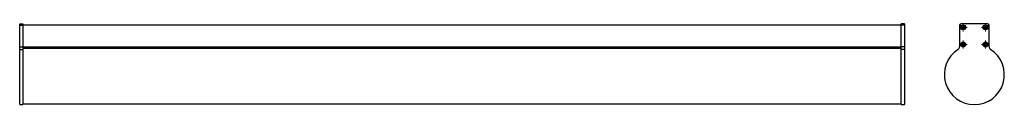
# Model space of a CAD drawing. Header units: millimetres. Extents: x -574 to 1028, y 382 to 515.
import ezdxf

# ---------------------------------------------------------------- set-up
doc = ezdxf.new("R2010")
doc.units = ezdxf.units.MM

# ---------------------------------------------------------------- blocks, each defined once
blk = doc.blocks.new('SW_CENTERMARKSYMBOL_0')
at = {"color": 0, "linetype": 'Continuous', "lineweight": 18}
for p, q in [((-5, 0), (-6.5, 0)), ((0, 0), (-2.5, 0)), ((0, 5), (0, 6.5)), ((0, 0), (0, 2.5)), ((0, 0), (0, -2.5)), ((0, 0), (2.5, 0)), ((5, 0), (6.5, 0)), ((0, -5), (0, -6.5))]:
    blk.add_line(p, q, dxfattribs=at)
blk = doc.blocks.new('SW_CENTERMARKSYMBOL_1')
at = {"color": 0, "linetype": 'Continuous', "lineweight": 18}
for p, q in [((-5, 0), (-6.5, 0)), ((0, 0), (-2.5, 0)), ((0, 5), (0, 6.5)), ((0, 0), (0, 2.5)), ((0, 0), (0, -2.5)), ((0, 0), (2.5, 0)), ((5, 0), (6.5, 0)), ((0, -5), (0, -6.5))]:
    blk.add_line(p, q, dxfattribs=at)
blk = doc.blocks.new('SW_CENTERMARKSYMBOL_2')
at = {"color": 0, "linetype": 'Continuous', "lineweight": 18}
for p, q in [((-5, 0), (-6.5, 0)), ((0, 0), (-2.5, 0)), ((0, 5), (0, 6.5)), ((0, 0), (0, 2.5)), ((0, 0), (0, -2.5)), ((0, 0), (2.5, 0)), ((5, 0), (6.5, 0)), ((0, -5), (0, -6.5))]:
    blk.add_line(p, q, dxfattribs=at)
blk = doc.blocks.new('SW_CENTERMARKSYMBOL_3')
at = {"color": 0, "linetype": 'Continuous', "lineweight": 18}
for p, q in [((-5, 0), (-6.5, 0)), ((0, 0), (-2.5, 0)), ((0, 5), (0, 6.5)), ((0, 0), (0, 2.5)), ((0, 0), (0, -2.5)), ((0, 0), (2.5, 0)), ((5, 0), (6.5, 0)), ((0, -5), (0, -6.5))]:
    blk.add_line(p, q, dxfattribs=at)

msp = doc.modelspace()

# ---------------------------------------------------------------- linework, layer by layer
at = {"color": 7, "linetype": 'Continuous', "lineweight": 25}
for p, q in [((-574.4, 514.2), (-569.4, 514.2)), ((-574.4, 511.7), (-574.4, 514.2)), ((-569.4, 514.2), (-569.4, 511.7)), ((865.6, 514.2), (860.6, 514.2)), ((860.6, 511.7), (860.6, 514.2)), ((865.6, 514.2), (865.6, 511.7)), ((1001, 514.2), (958, 514.2)), ((-574.4, 511.7), (-569.4, 511.7)), ((-574.4, 476.5), (-574.4, 511.7)), ((860.6, 511.8), (-569.4, 511.8)), ((-569.4, 511.7), (-569.4, 476.5)), ((865.6, 511.7), (860.6, 511.7)), ((860.6, 476.5), (860.6, 511.7)), ((865.6, 511.7), (865.6, 476.5)), ((955.5, 511.7), (955.5, 476.5)), ((960.5, 508.7), (959.2, 508.7)), ((959.2, 508.7), (959.2, 507.7)), ((960.4, 508.5), (959.2, 508.7)), ((960.4, 507.9), (959.2, 507.7)), ((959.2, 507.7), (960.5, 507.7)), ((960.8, 510.3), (960.8, 509)), ((961.1, 509.2), (960.8, 510.3)), ((961.9, 510.3), (960.8, 510.3)), ((960.8, 507.4), (960.8, 506)), ((961.1, 507.2), (960.8, 506)), ((960.8, 506), (961.9, 506)), ((961.7, 509.2), (961.9, 510.3)), ((961.7, 507.2), (961.9, 506)), ((961.9, 509), (961.9, 510.3)), ((961.9, 506), (961.9, 507.4)), ((963.5, 508.7), (962.2, 508.7)), ((962.2, 507.7), (963.5, 507.7)), ((962.4, 508.5), (963.5, 508.7)), ((962.4, 507.9), (963.5, 507.7)), ((963.5, 507.7), (963.5, 508.7)), ((996.6, 508.5), (995.4, 508.7)), ((996.7, 508.7), (995.4, 508.7)), ((995.4, 508.7), (995.4, 507.7)), ((996.6, 507.9), (995.4, 507.7)), ((995.4, 507.7), (996.7, 507.7)), ((997, 510.3), (997, 509)), ((997.3, 509.2), (997, 510.3)), ((998.1, 510.3), (997, 510.3)), ((997, 507.4), (997, 506)), ((997.3, 507.2), (997, 506)), ((997, 506), (998.1, 506)), ((997.9, 509.2), (998.1, 510.3)), ((997.9, 507.2), (998.1, 506)), ((998.1, 509), (998.1, 510.3)), ((998.1, 506), (998.1, 507.4)), ((999.7, 508.7), (998.4, 508.7)), ((998.4, 507.7), (999.7, 507.7)), ((998.6, 508.5), (999.7, 508.7)), ((998.6, 507.9), (999.7, 507.7)), ((999.7, 507.7), (999.7, 508.7)), ((1003.5, 476.5), (1003.5, 511.7)), ((960.8, 482.3), (960.8, 481)), ((961.1, 481.2), (960.8, 482.3)), ((961.9, 482.3), (960.8, 482.3)), ((961.7, 481.2), (961.9, 482.3)), ((961.9, 481), (961.9, 482.3)), ((997, 482.3), (997, 481)), ((997.3, 481.2), (997, 482.3)), ((998.1, 482.3), (997, 482.3)), ((997.9, 481.2), (998.1, 482.3)), ((998.1, 481), (998.1, 482.3)), ((-574.4, 476.5), (-569.4, 476.5)), ((-574.4, 472.3), (-574.4, 476.5)), ((-574.4, 472.3), (-569.4, 472.3)), ((-574.4, 382.5), (-574.4, 472.3)), ((-569.4, 476.5), (-569.4, 472.3)), ((860.6, 475.8), (-569.4, 475.8)), ((860.6, 474.3), (-569.4, 474.3)), ((-569.4, 472.3), (-569.4, 382.5)), ((865.6, 476.5), (860.6, 476.5)), ((860.6, 472.3), (860.6, 476.5)), ((860.6, 382.5), (860.6, 472.3)), ((865.6, 472.3), (860.6, 472.3)), ((865.6, 476.5), (865.6, 472.3)), ((865.6, 472.3), (865.6, 382.5)), ((960.4, 480.5), (959.2, 480.7)), ((960.5, 480.7), (959.2, 480.7)), ((959.2, 480.7), (959.2, 479.7)), ((960.4, 479.9), (959.2, 479.7)), ((959.2, 479.7), (960.5, 479.7)), ((960.8, 479.4), (960.8, 478)), ((961.1, 479.2), (960.8, 478)), ((960.8, 478), (961.9, 478)), ((961.7, 479.2), (961.9, 478)), ((961.9, 478), (961.9, 479.4)), ((963.5, 480.7), (962.2, 480.7)), ((962.2, 479.7), (963.5, 479.7)), ((962.4, 480.5), (963.5, 480.7)), ((962.4, 479.9), (963.5, 479.7)), ((963.5, 479.7), (963.5, 480.7)), ((996.6, 480.5), (995.4, 480.7)), ((996.7, 480.7), (995.4, 480.7)), ((995.4, 480.7), (995.4, 479.7)), ((996.6, 479.9), (995.4, 479.7)), ((995.4, 479.7), (996.7, 479.7)), ((997, 479.4), (997, 478)), ((997.3, 479.2), (997, 478)), ((997, 478), (998.1, 478)), ((997.9, 479.2), (998.1, 478)), ((998.1, 478), (998.1, 479.4)), ((999.7, 480.7), (998.4, 480.7)), ((998.4, 479.7), (999.7, 479.7)), ((998.6, 480.5), (999.7, 480.7)), ((998.6, 479.9), (999.7, 479.7)), ((999.7, 479.7), (999.7, 480.7)), ((-574.4, 382.5), (-569.4, 382.5)), ((-569.4, 383.7), (860.6, 383.7)), ((860.6, 382.5), (865.6, 382.5))]:
    msp.add_line(p, q, dxfattribs=at)
at = {"color": 8, "linetype": 'Continuous', "lineweight": 25}
for p, q in [((960.8, 508.5), (960.5, 508.7)), ((960.8, 507.9), (960.5, 507.7)), ((961.1, 508.8), (960.8, 509)), ((961.1, 507.6), (960.8, 507.4)), ((961.7, 508.8), (961.9, 509)), ((961.7, 507.6), (961.9, 507.4)), ((962, 508.5), (962.2, 508.7)), ((962, 507.9), (962.2, 507.7)), ((997, 508.5), (996.7, 508.7)), ((997, 507.9), (996.7, 507.7)), ((997.3, 508.8), (997, 509)), ((997.3, 507.6), (997, 507.4)), ((997.9, 508.8), (998.1, 509)), ((997.9, 507.6), (998.1, 507.4)), ((998.2, 508.5), (998.4, 508.7)), ((998.2, 507.9), (998.4, 507.7)), ((961.1, 480.8), (960.8, 481)), ((961.7, 480.8), (961.9, 481)), ((997.3, 480.8), (997, 481)), ((997.9, 480.8), (998.1, 481)), ((860.6, 474), (-569.4, 474)), ((960.8, 480.5), (960.5, 480.7)), ((960.8, 479.9), (960.5, 479.7)), ((961.1, 479.6), (960.8, 479.4)), ((961.7, 479.6), (961.9, 479.4)), ((962, 480.5), (962.2, 480.7)), ((962, 479.9), (962.2, 479.7)), ((997, 480.5), (996.7, 480.7)), ((997, 479.9), (996.7, 479.7)), ((997.3, 479.6), (997, 479.4)), ((997.9, 479.6), (998.1, 479.4)), ((998.2, 480.5), (998.4, 480.7)), ((998.2, 479.9), (998.4, 479.7))]:
    msp.add_line(p, q, dxfattribs=at)
at = {"color": 7, "linetype": 'Continuous', "lineweight": 25}
for centre, radius in [((961.4, 508.2), 4), ((961.4, 508.2), 3.65), ((997.6, 508.2), 4), ((997.6, 508.2), 3.65), ((961.4, 480.2), 4), ((961.4, 480.2), 3.65), ((997.6, 480.2), 4), ((997.6, 480.2), 3.65)]:
    msp.add_circle(centre, radius, dxfattribs=at)
for centre, radius, start, end in [((958, 511.7), 2.5, 90, 180), ((1001, 511.7), 2.5, 0, 90), ((979.5, 431.2), 48.8, 122.652, 57.348), ((950.5, 476.5), 5, 302.652, 0), ((1008.5, 476.5), 5, 180, 237.348)]:
    msp.add_arc(centre, radius, start, end, dxfattribs=at)
for points in [[(960.5, 508.7), (960.6, 508.7), (960.7, 508.8), (960.8, 508.9), (960.8, 509), (960.8, 509)], [(960.8, 507.4), (960.8, 507.4), (960.8, 507.5), (960.7, 507.6), (960.6, 507.7), (960.5, 507.7)], [(961.9, 509), (961.9, 509), (961.9, 508.9), (962.1, 508.8), (962.2, 508.7), (962.2, 508.7)], [(962.2, 507.7), (962.2, 507.7), (962.1, 507.6), (961.9, 507.5), (961.9, 507.4), (961.9, 507.4)], [(996.7, 508.7), (996.8, 508.7), (996.9, 508.8), (997, 508.9), (997, 509), (997, 509)], [(997, 507.4), (997, 507.4), (997, 507.5), (996.9, 507.6), (996.8, 507.7), (996.7, 507.7)], [(998.1, 509), (998.1, 509), (998.1, 508.9), (998.3, 508.8), (998.4, 508.7), (998.4, 508.7)], [(998.4, 507.7), (998.4, 507.7), (998.3, 507.6), (998.1, 507.5), (998.1, 507.4), (998.1, 507.4)], [(960.5, 480.7), (960.6, 480.7), (960.7, 480.8), (960.8, 480.9), (960.8, 481), (960.8, 481)], [(961.9, 481), (961.9, 481), (961.9, 480.9), (962.1, 480.8), (962.2, 480.7), (962.2, 480.7)], [(996.7, 480.7), (996.8, 480.7), (996.9, 480.8), (997, 480.9), (997, 481), (997, 481)], [(998.1, 481), (998.1, 481), (998.1, 480.9), (998.3, 480.8), (998.4, 480.7), (998.4, 480.7)], [(960.8, 479.4), (960.8, 479.4), (960.8, 479.5), (960.7, 479.6), (960.6, 479.7), (960.5, 479.7)], [(962.2, 479.7), (962.2, 479.7), (962.1, 479.6), (961.9, 479.5), (961.9, 479.4), (961.9, 479.4)], [(997, 479.4), (997, 479.4), (997, 479.5), (996.9, 479.6), (996.8, 479.7), (996.7, 479.7)], [(998.4, 479.7), (998.4, 479.7), (998.3, 479.6), (998.1, 479.5), (998.1, 479.4), (998.1, 479.4)]]:
    msp.add_open_spline(points, degree=3, knots=[0, 0, 0, 0, 0.5, 0.5, 1, 1, 1, 1], dxfattribs=at)

# ---------------------------------------------------------------- block references
at = {"color": 7, "linetype": 'Continuous', "lineweight": 0}
for name, p in [('SW_CENTERMARKSYMBOL_3', (961.4, 508.2)), ('SW_CENTERMARKSYMBOL_2', (997.6, 508.2)), ('SW_CENTERMARKSYMBOL_0', (961.4, 480.2)), ('SW_CENTERMARKSYMBOL_1', (997.6, 480.2))]:
    msp.add_blockref(name, p, dxfattribs=at)

doc.saveas('drawing.dxf')
